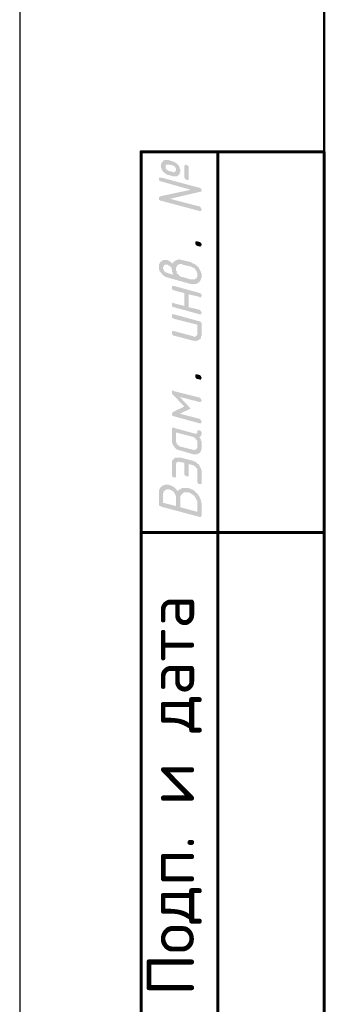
# Model space of a CAD drawing. Extents: x 4085 to 16701, y -65 to 10948.
# Tile 249 of 256: x 15308 to 15328, y 10672 to 10737. Entities that reach past the tile are written whole.
import ezdxf

# ---------------------------------------------------------------- set-up
doc = ezdxf.new("R2010")
doc.units = 0
doc.header["$MEASUREMENT"] = 0
doc.linetypes.add('CONTI', pattern=[0])
doc.layers.get('0').update_dxf_attribs({"color": 250, "linetype": 'CONTI'})
for name, color, linetype in [('PDF _Рамка (Sheet frame)', 7, 'Continuous'), ('PDF _Текст', 7, 'Continuous'), ('PDF _Текст штампа (Title block text)', 7, 'Continuous')]:
    doc.layers.add(name, color=color, linetype=linetype)
doc.styles.add('PDF ISOCPEUR', font='isocpeur.TTF')

# ---------------------------------------------------------------- blocks, each defined once
blk = doc.blocks.new('A$Cc4c8f544')
at = {"layer": 'PDF _Текст штампа (Title block text)', "transparency": 33554559}
h = blk.add_hatch(color=256, dxfattribs=at)
h.paths.add_polyline_path([(-45864.3, -7666.1), (-45665.3, -7623.8), (-45860, -7568.7), (-45864.3, -7568.7), (-45868.5, -7564.5), (-45872.7, -7564.5), (-45872.7, -7560.3), (-45872.7, -7556), (-45872.7, -7551.8), (-45872.7, -7547.6), (-45872.7, -7543.3), (-45868.5, -7543.3), (-45868.5, -7543.3), (-45864.3, -7543.3), (-45860, -7543.3), (-45606, -7611.1), (-45601.8, -7611.1), (-45601.8, -7615.3), (-45597.5, -7615.3), (-45597.5, -7619.6), (-45593.3, -7623.8), (-45593.3, -7628), (-45593.3, -7632.3), (-45597.5, -7636.5), (-45597.5, -7636.5), (-45601.8, -7636.5), (-45800.7, -7683.1), (-45606, -7733.9), (-45601.8, -7738.1), (-45601.8, -7738.1), (-45597.5, -7742.3), (-45597.5, -7746.6), (-45593.3, -7750.8), (-45593.3, -7755), (-45593.3, -7759.3), (-45597.5, -7759.3), (-45597.5, -7763.5), (-45601.8, -7763.5), (-45606, -7763.5), (-45606, -7763.5), (-45860, -7695.8), (-45864.3, -7695.8), (-45868.5, -7691.5), (-45872.7, -7691.5), (-45872.7, -7687.3), (-45872.7, -7683.1), (-45872.7, -7678.8), (-45872.7, -7674.6), (-45872.7, -7670.4), (-45868.5, -7670.4), (-45864.3, -7666.1)], flags=0)
h.paths.add_polyline_path([(-45678, -7479.8), (-45678, -7547.6), (-45678, -7551.8), (-45678, -7556), (-45682.2, -7560.3), (-45686.4, -7560.3), (-45686.4, -7560.3), (-45690.7, -7560.3), (-45694.9, -7556), (-45699.1, -7556), (-45703.4, -7551.8), (-45703.4, -7547.6), (-45707.6, -7543.3), (-45707.6, -7543.3), (-45707.6, -7471.4), (-45707.6, -7467.1), (-45703.4, -7462.9), (-45703.4, -7462.9), (-45699.1, -7458.7), (-45694.9, -7458.7), (-45690.7, -7462.9), (-45686.4, -7462.9), (-45682.2, -7467.1), (-45682.2, -7467.1), (-45678, -7471.4), (-45678, -7475.6), (-45678, -7479.8)], flags=0)
h.paths.add_polyline_path([(-45783.8, -7462.9), (-45809.2, -7458.7), (-45813.4, -7458.7), (-45817.7, -7458.7), (-45821.9, -7458.7), (-45826.1, -7458.7), (-45830.4, -7462.9), (-45830.4, -7467.1), (-45830.4, -7467.1), (-45830.4, -7471.4), (-45830.4, -7475.6), (-45830.4, -7479.8), (-45830.4, -7484.1), (-45826.1, -7488.3), (-45821.9, -7492.5), (-45817.7, -7496.8), (-45813.4, -7496.8), (-45809.2, -7501), (-45783.8, -7505.2), (-45779.6, -7509.5), (-45775.3, -7509.5), (-45771.1, -7505.2), (-45766.9, -7505.2), (-45766.9, -7501), (-45762.6, -7501), (-45762.6, -7496.8), (-45762.6, -7492.5), (-45762.6, -7488.3), (-45762.6, -7484.1), (-45766.9, -7479.8), (-45766.9, -7475.6), (-45771.1, -7471.4), (-45775.3, -7467.1), (-45779.6, -7467.1), (-45783.8, -7462.9)], flags=0)
h.paths.add_polyline_path([(-45783.8, -7437.5), (-45779.6, -7437.5), (-45775.3, -7441.7), (-45771.1, -7441.7), (-45766.9, -7446), (-45762.6, -7446), (-45758.4, -7450.2), (-45754.2, -7454.4), (-45749.9, -7454.4), (-45749.9, -7458.7), (-45749.9, -7458.7), (-45745.7, -7462.9), (-45741.5, -7467.1), (-45741.5, -7471.4), (-45737.2, -7475.6), (-45737.2, -7479.8), (-45737.2, -7484.1), (-45733, -7488.3), (-45733, -7492.5), (-45733, -7496.8), (-45733, -7501), (-45733, -7505.2), (-45733, -7509.5), (-45737.2, -7509.5), (-45737.2, -7513.7), (-45737.2, -7517.9), (-45741.5, -7522.2), (-45741.5, -7526.4), (-45745.7, -7526.4), (-45749.9, -7530.6), (-45749.9, -7530.6), (-45749.9, -7530.6), (-45754.2, -7534.9), (-45758.4, -7534.9), (-45762.6, -7534.9), (-45766.9, -7534.9), (-45771.1, -7534.9), (-45775.3, -7534.9), (-45779.6, -7534.9), (-45783.8, -7534.9), (-45783.8, -7534.9), (-45809.2, -7526.4), (-45813.4, -7526.4), (-45817.7, -7526.4), (-45821.9, -7522.2), (-45826.1, -7522.2), (-45830.4, -7517.9), (-45834.6, -7513.7), (-45838.8, -7509.5), (-45843.1, -7509.5), (-45847.3, -7505.2), (-45847.3, -7505.2), (-45847.3, -7501), (-45851.5, -7496.8), (-45855.8, -7492.5), (-45855.8, -7488.3), (-45855.8, -7484.1), (-45860, -7479.8), (-45860, -7475.6), (-45860, -7471.4), (-45860, -7467.1), (-45860, -7467.1), (-45860, -7462.9), (-45860, -7458.7), (-45860, -7454.4), (-45855.8, -7450.2), (-45855.8, -7446), (-45855.8, -7441.7), (-45851.5, -7441.7), (-45847.3, -7437.5), (-45847.3, -7433.3), (-45847.3, -7433.3), (-45843.1, -7433.3), (-45838.8, -7429), (-45834.6, -7429), (-45830.4, -7429), (-45830.4, -7429), (-45826.1, -7429), (-45821.9, -7429), (-45817.7, -7429), (-45813.4, -7429), (-45809.2, -7429)], flags=0)
for points in [[(-45622.9, -7992.1), (-45627.2, -7987.9), (-45631.4, -7987.9), (-45631.4, -7983.6), (-45635.6, -7979.4), (-45635.6, -7975.2), (-45635.6, -7970.9), (-45635.6, -7966.7), (-45635.6, -7966.7), (-45631.4, -7962.5), (-45631.4, -7962.5), (-45627.2, -7962.5), (-45622.9, -7962.5), (-45606, -7966.7), (-45601.8, -7966.7), (-45601.8, -7970.9), (-45597.5, -7975.2), (-45597.5, -7975.2), (-45593.3, -7979.4), (-45593.3, -7983.6), (-45593.3, -7987.9), (-45597.5, -7992.1), (-45597.5, -7992.1), (-45601.8, -7996.3), (-45606, -7996.3), (-45606, -7996.3)], [(-45678, -8394.3), (-45606, -8411.2), (-45601.8, -8415.5), (-45601.8, -8415.5), (-45597.5, -8419.7), (-45597.5, -8423.9), (-45593.3, -8428.2), (-45593.3, -8428.2), (-45593.3, -8432.4), (-45597.5, -8436.6), (-45597.5, -8440.9), (-45601.8, -8440.9), (-45606, -8440.9), (-45606, -8440.9), (-45775.3, -8394.3), (-45779.6, -8394.3), (-45783.8, -8390.1), (-45788, -8390.1), (-45788, -8385.8), (-45788, -8381.6), (-45788, -8377.4), (-45788, -8373.1), (-45788, -8368.9), (-45788, -8368.9), (-45783.8, -8364.7), (-45779.6, -8364.7), (-45775.3, -8368.9), (-45707.6, -8385.8), (-45707.6, -8301.2), (-45775.3, -8284.2), (-45779.6, -8280), (-45783.8, -8280), (-45788, -8275.8), (-45788, -8271.5), (-45788, -8267.3), (-45788, -8267.3), (-45788, -8263.1), (-45788, -8258.8), (-45788, -8254.6), (-45783.8, -8254.6), (-45779.6, -8254.6), (-45775.3, -8254.6), (-45606, -8301.2), (-45601.8, -8301.2), (-45601.8, -8305.4), (-45597.5, -8305.4), (-45597.5, -8309.6), (-45593.3, -8313.9), (-45593.3, -8318.1), (-45593.3, -8322.3), (-45597.5, -8326.6), (-45597.5, -8326.6), (-45601.8, -8330.8), (-45606, -8330.8), (-45606, -8326.6), (-45678, -8309.6)], [(-45775.3, -8440.9), (-45606, -8487.4), (-45601.8, -8487.4), (-45601.8, -8487.4), (-45597.5, -8491.7), (-45597.5, -8495.9), (-45593.3, -8500.1), (-45593.3, -8504.4), (-45593.3, -8572.1), (-45593.3, -8576.3), (-45593.3, -8580.6), (-45597.5, -8584.8), (-45597.5, -8589), (-45597.5, -8593.3), (-45597.5, -8597.5), (-45601.8, -8601.7), (-45601.8, -8601.7), (-45606, -8606), (-45610.2, -8606), (-45610.2, -8610.2), (-45614.5, -8610.2), (-45618.7, -8614.4), (-45618.7, -8614.4), (-45622.9, -8614.4), (-45627.2, -8614.4), (-45631.4, -8614.4), (-45635.6, -8618.7), (-45639.9, -8614.4), (-45644.1, -8614.4), (-45648.3, -8614.4), (-45648.3, -8614.4), (-45775.3, -8580.6), (-45779.6, -8580.6), (-45783.8, -8576.3), (-45788, -8572.1), (-45788, -8572.1), (-45788, -8567.9), (-45788, -8563.6), (-45788, -8559.4), (-45788, -8555.2), (-45788, -8555.2), (-45783.8, -8550.9), (-45779.6, -8550.9), (-45775.3, -8550.9), (-45648.3, -8584.8), (-45644.1, -8589), (-45639.9, -8589), (-45639.9, -8589), (-45635.6, -8584.8), (-45631.4, -8584.8), (-45631.4, -8584.8), (-45627.2, -8580.6), (-45627.2, -8576.3), (-45622.9, -8576.3), (-45622.9, -8572.1), (-45622.9, -8567.9), (-45622.9, -8567.9), (-45622.9, -8508.6), (-45775.3, -8470.5), (-45779.6, -8466.3), (-45783.8, -8466.3), (-45788, -8462), (-45788, -8457.8), (-45788, -8453.6), (-45788, -8449.3), (-45788, -8445.1), (-45788, -8445.1), (-45788, -8440.9), (-45783.8, -8440.9), (-45779.6, -8440.9), (-45775.3, -8440.9)], [(-45622.9, -8864.2), (-45627.2, -8864.2), (-45631.4, -8860), (-45631.4, -8855.8), (-45635.6, -8855.8), (-45635.6, -8851.5), (-45635.6, -8847.3), (-45635.6, -8843.1), (-45635.6, -8838.8), (-45631.4, -8834.6), (-45631.4, -8834.6), (-45627.2, -8834.6), (-45622.9, -8834.6), (-45606, -8838.8), (-45601.8, -8843.1), (-45601.8, -8843.1), (-45597.5, -8847.3), (-45597.5, -8851.5), (-45593.3, -8855.8), (-45593.3, -8855.8), (-45593.3, -8860), (-45597.5, -8864.2), (-45597.5, -8868.5), (-45601.8, -8868.5), (-45606, -8868.5), (-45606, -8868.5)], [(-45665.3, -9059), (-45737.2, -9092.8), (-45606, -9126.7), (-45601.8, -9130.9), (-45601.8, -9130.9), (-45597.5, -9135.2), (-45597.5, -9139.4), (-45593.3, -9143.6), (-45593.3, -9147.9), (-45593.3, -9152.1), (-45597.5, -9152.1), (-45597.5, -9156.3), (-45601.8, -9156.3), (-45606, -9156.3), (-45606, -9156.3), (-45775.3, -9109.8), (-45779.6, -9109.8), (-45783.8, -9105.5), (-45788, -9105.5), (-45788, -9101.3), (-45788, -9097.1), (-45788, -9092.8), (-45788, -9088.6), (-45788, -9088.6), (-45783.8, -9084.4), (-45779.6, -9080.1), (-45779.6, -9080.1), (-45707.6, -9046.3), (-45779.6, -8970.1), (-45783.8, -8965.8), (-45788, -8961.6), (-45788, -8957.4), (-45788, -8953.1), (-45788, -8953.1), (-45788, -8948.9), (-45788, -8944.7), (-45788, -8944.7), (-45783.8, -8940.4), (-45779.6, -8940.4), (-45775.3, -8944.7), (-45606, -8987), (-45601.8, -8991.2), (-45601.8, -8991.2), (-45597.5, -8995.5), (-45597.5, -8999.7), (-45593.3, -9003.9), (-45593.3, -9003.9), (-45593.3, -9008.2), (-45597.5, -9012.4), (-45597.5, -9016.6), (-45601.8, -9016.6), (-45606, -9016.6), (-45606, -9016.6), (-45737.2, -8982.8)], [(-45678, -9423.1), (-45678, -9495), (-45678, -9499.3), (-45678, -9503.5), (-45682.2, -9503.5), (-45686.4, -9503.5), (-45686.4, -9503.5), (-45690.7, -9503.5), (-45694.9, -9503.5), (-45699.1, -9499.3), (-45703.4, -9499.3), (-45703.4, -9495), (-45707.6, -9490.8), (-45707.6, -9486.6), (-45707.6, -9414.6), (-45733, -9410.4), (-45737.2, -9410.4), (-45741.5, -9406.1), (-45745.7, -9410.4), (-45749.9, -9410.4), (-45754.2, -9410.4), (-45754.2, -9410.4), (-45758.4, -9414.6), (-45758.4, -9418.8), (-45762.6, -9418.8), (-45762.6, -9423.1), (-45762.6, -9427.3), (-45762.6, -9431.5), (-45762.6, -9499.3), (-45762.6, -9503.5), (-45762.6, -9507.7), (-45766.9, -9507.7), (-45766.9, -9512), (-45771.1, -9512), (-45775.3, -9512), (-45779.6, -9507.7), (-45783.8, -9507.7), (-45788, -9503.5), (-45788, -9499.3), (-45788, -9495), (-45788, -9490.8), (-45788, -9423.1), (-45788, -9418.8), (-45788, -9414.6), (-45788, -9410.4), (-45788, -9406.1), (-45788, -9401.9), (-45783.8, -9397.7), (-45783.8, -9397.7), (-45779.6, -9393.4), (-45779.6, -9389.2), (-45775.3, -9389.2), (-45775.3, -9385), (-45771.1, -9385), (-45766.9, -9380.7), (-45762.6, -9380.7), (-45758.4, -9380.7), (-45758.4, -9380.7), (-45754.2, -9380.7), (-45749.9, -9380.7), (-45745.7, -9380.7), (-45741.5, -9380.7), (-45737.2, -9380.7), (-45733, -9380.7), (-45648.3, -9401.9), (-45644.1, -9406.1), (-45639.9, -9406.1), (-45635.6, -9410.4), (-45631.4, -9410.4), (-45627.2, -9414.6), (-45627.2, -9414.6), (-45622.9, -9418.8), (-45618.7, -9423.1), (-45614.5, -9423.1), (-45610.2, -9427.3), (-45610.2, -9431.5), (-45606, -9435.8), (-45606, -9440), (-45601.8, -9444.2), (-45601.8, -9448.5), (-45597.5, -9452.7), (-45597.5, -9456.9), (-45597.5, -9461.2), (-45593.3, -9465.4), (-45593.3, -9469.6), (-45593.3, -9473.9), (-45593.3, -9473.9), (-45593.3, -9545.8), (-45593.3, -9550.1), (-45597.5, -9554.3), (-45597.5, -9554.3), (-45601.8, -9554.3), (-45606, -9554.3), (-45606, -9554.3), (-45614.5, -9554.3), (-45614.5, -9550.1), (-45618.7, -9550.1), (-45618.7, -9545.8), (-45622.9, -9541.6), (-45622.9, -9537.4), (-45622.9, -9465.4), (-45622.9, -9461.2), (-45622.9, -9456.9), (-45622.9, -9452.7), (-45627.2, -9448.5), (-45631.4, -9444.2), (-45631.4, -9444.2), (-45635.6, -9440), (-45635.6, -9440), (-45639.9, -9435.8), (-45644.1, -9431.5), (-45648.3, -9431.5), (-45648.3, -9431.5)]]:
    blk.add_hatch(color=256, dxfattribs=at).paths.add_polyline_path(points)
h = blk.add_hatch(color=256, dxfattribs=at)
h.paths.add_polyline_path([(-45775.3, -8182.6), (-45779.6, -8178.4), (-45783.8, -8174.1), (-45783.8, -8165.7), (-45788, -8161.4), (-45788, -8157.2), (-45788, -8153), (-45788, -8153), (-45788, -8148.7), (-45788, -8144.5), (-45792.3, -8140.3), (-45792.3, -8136), (-45792.3, -8131.8), (-45796.5, -8127.6), (-45800.7, -8127.6), (-45805, -8123.3), (-45809.2, -8119.1), (-45813.4, -8119.1), (-45813.4, -8114.9), (-45817.7, -8114.9), (-45821.9, -8114.9), (-45826.1, -8114.9), (-45830.4, -8114.9), (-45834.6, -8114.9), (-45838.8, -8114.9), (-45838.8, -8119.1), (-45838.8, -8119.1), (-45843.1, -8123.3), (-45843.1, -8127.6), (-45847.3, -8131.8), (-45847.3, -8136), (-45847.3, -8136), (-45847.3, -8140.3), (-45843.1, -8144.5), (-45843.1, -8148.7), (-45843.1, -8153), (-45838.8, -8157.2), (-45838.8, -8157.2), (-45834.6, -8161.4), (-45830.4, -8165.7), (-45826.1, -8165.7), (-45821.9, -8169.9), (-45817.7, -8169.9), (-45817.7, -8169.9)], flags=0)
h.paths.add_polyline_path([(-45783.8, -8110.6), (-45783.8, -8106.4), (-45779.6, -8102.2), (-45779.6, -8097.9), (-45775.3, -8097.9), (-45775.3, -8093.7), (-45771.1, -8093.7), (-45766.9, -8089.5), (-45762.6, -8089.5), (-45762.6, -8085.2), (-45758.4, -8085.2), (-45754.2, -8085.2), (-45749.9, -8085.2), (-45745.7, -8081), (-45741.5, -8081), (-45737.2, -8081), (-45737.2, -8081), (-45733, -8081), (-45728.8, -8085.2), (-45724.5, -8085.2), (-45720.3, -8085.2), (-45665.3, -8097.9), (-45661, -8102.2), (-45656.8, -8102.2), (-45652.6, -8106.4), (-45648.3, -8106.4), (-45644.1, -8110.6), (-45639.9, -8110.6), (-45635.6, -8114.9), (-45631.4, -8114.9), (-45627.2, -8119.1), (-45622.9, -8123.3), (-45622.9, -8127.6), (-45618.7, -8127.6), (-45614.5, -8131.8), (-45614.5, -8131.8), (-45610.2, -8136), (-45610.2, -8140.3), (-45606, -8144.5), (-45606, -8148.7), (-45601.8, -8153), (-45601.8, -8157.2), (-45597.5, -8161.4), (-45597.5, -8165.7), (-45597.5, -8169.9), (-45593.3, -8174.1), (-45593.3, -8178.4), (-45593.3, -8182.6), (-45593.3, -8186.9), (-45593.3, -8186.9), (-45593.3, -8191.1), (-45593.3, -8195.3), (-45593.3, -8199.6), (-45597.5, -8203.8), (-45597.5, -8208), (-45597.5, -8212.3), (-45601.8, -8216.5), (-45601.8, -8220.7), (-45601.8, -8220.7), (-45606, -8225), (-45610.2, -8229.2), (-45610.2, -8229.2), (-45614.5, -8233.4), (-45614.5, -8233.4), (-45618.7, -8233.4), (-45622.9, -8237.7), (-45622.9, -8237.7), (-45627.2, -8241.9), (-45631.4, -8241.9), (-45635.6, -8241.9), (-45639.9, -8241.9), (-45644.1, -8241.9), (-45648.3, -8241.9), (-45652.6, -8241.9), (-45656.8, -8241.9), (-45661, -8241.9), (-45665.3, -8241.9), (-45665.3, -8241.9), (-45817.7, -8199.6), (-45821.9, -8195.3), (-45826.1, -8195.3), (-45830.4, -8195.3), (-45834.6, -8191.1), (-45838.8, -8191.1), (-45843.1, -8186.9), (-45847.3, -8182.6), (-45851.5, -8182.6), (-45851.5, -8178.4), (-45855.8, -8174.1), (-45860, -8169.9), (-45860, -8165.7), (-45864.3, -8165.7), (-45864.3, -8161.4), (-45868.5, -8157.2), (-45868.5, -8153), (-45872.7, -8148.7), (-45872.7, -8144.5), (-45872.7, -8140.3), (-45872.7, -8136), (-45872.7, -8127.6), (-45872.7, -8127.6), (-45872.7, -8123.3), (-45872.7, -8119.1), (-45872.7, -8114.9), (-45872.7, -8110.6), (-45868.5, -8106.4), (-45868.5, -8106.4), (-45868.5, -8102.2), (-45864.3, -8097.9), (-45860, -8093.7), (-45860, -8093.7), (-45855.8, -8093.7), (-45855.8, -8089.5), (-45851.5, -8089.5), (-45847.3, -8085.2), (-45843.1, -8085.2), (-45838.8, -8085.2), (-45834.6, -8085.2), (-45834.6, -8085.2), (-45830.4, -8085.2), (-45826.1, -8085.2), (-45821.9, -8085.2), (-45817.7, -8085.2), (-45813.4, -8089.5), (-45809.2, -8089.5), (-45805, -8093.7), (-45800.7, -8093.7), (-45796.5, -8097.9), (-45792.3, -8097.9), (-45792.3, -8102.2), (-45788, -8106.4), (-45783.8, -8110.6)], flags=0)
h.paths.add_polyline_path([(-45665.3, -8127.6), (-45720.3, -8114.9), (-45724.5, -8110.6), (-45728.8, -8110.6), (-45733, -8110.6), (-45737.2, -8110.6), (-45741.5, -8110.6), (-45745.7, -8114.9), (-45745.7, -8114.9), (-45749.9, -8119.1), (-45754.2, -8119.1), (-45754.2, -8123.3), (-45758.4, -8123.3), (-45758.4, -8127.6), (-45758.4, -8131.8), (-45762.6, -8136), (-45762.6, -8140.3), (-45762.6, -8144.5), (-45762.6, -8148.7), (-45762.6, -8153), (-45758.4, -8157.2), (-45758.4, -8161.4), (-45758.4, -8165.7), (-45754.2, -8169.9), (-45754.2, -8174.1), (-45749.9, -8178.4), (-45745.7, -8178.4), (-45741.5, -8182.6), (-45741.5, -8186.9), (-45737.2, -8191.1), (-45733, -8191.1), (-45728.8, -8195.3), (-45724.5, -8195.3), (-45720.3, -8195.3), (-45665.3, -8212.3), (-45661, -8212.3), (-45656.8, -8212.3), (-45652.6, -8212.3), (-45648.3, -8212.3), (-45644.1, -8212.3), (-45639.9, -8212.3), (-45635.6, -8208), (-45635.6, -8208), (-45631.4, -8203.8), (-45627.2, -8203.8), (-45627.2, -8199.6), (-45622.9, -8195.3), (-45622.9, -8191.1), (-45622.9, -8191.1), (-45622.9, -8186.9), (-45622.9, -8182.6), (-45622.9, -8178.4), (-45622.9, -8174.1), (-45622.9, -8169.9), (-45627.2, -8165.7), (-45627.2, -8161.4), (-45627.2, -8157.2), (-45631.4, -8153), (-45635.6, -8148.7), (-45635.6, -8144.5), (-45639.9, -8140.3), (-45644.1, -8136), (-45648.3, -8136), (-45652.6, -8131.8), (-45656.8, -8131.8), (-45661, -8127.6), (-45665.3, -8127.6)], flags=0)
h = blk.add_hatch(color=256, dxfattribs=at)
h.paths.add_polyline_path([(-45762.6, -9215.6), (-45762.6, -9270.6), (-45762.6, -9274.9), (-45762.6, -9279.1), (-45758.4, -9283.3), (-45758.4, -9287.6), (-45754.2, -9291.8), (-45754.2, -9296.1), (-45749.9, -9296.1), (-45745.7, -9300.3), (-45741.5, -9304.5), (-45741.5, -9304.5), (-45737.2, -9308.8), (-45733, -9308.8), (-45648.3, -9329.9), (-45644.1, -9329.9), (-45639.9, -9329.9), (-45639.9, -9329.9), (-45635.6, -9329.9), (-45631.4, -9325.7), (-45631.4, -9325.7), (-45627.2, -9325.7), (-45627.2, -9321.5), (-45622.9, -9317.2), (-45622.9, -9313), (-45622.9, -9308.8), (-45622.9, -9308.8), (-45622.9, -9283.3), (-45622.9, -9279.1), (-45622.9, -9274.9), (-45622.9, -9270.6), (-45627.2, -9266.4), (-45631.4, -9262.2), (-45631.4, -9257.9), (-45635.6, -9257.9), (-45635.6, -9253.7), (-45639.9, -9249.5), (-45644.1, -9249.5), (-45648.3, -9245.2), (-45648.3, -9245.2)], flags=0)
h.paths.add_polyline_path([(-45606, -9202.9), (-45601.8, -9202.9), (-45601.8, -9207.1), (-45597.5, -9207.1), (-45597.5, -9211.4), (-45593.3, -9215.6), (-45593.3, -9219.8), (-45593.3, -9224.1), (-45593.3, -9228.3), (-45597.5, -9232.5), (-45597.5, -9236.8), (-45597.5, -9236.8), (-45601.8, -9241), (-45601.8, -9245.2), (-45606, -9245.2), (-45610.2, -9245.2), (-45606, -9249.5), (-45601.8, -9253.7), (-45601.8, -9257.9), (-45597.5, -9262.2), (-45597.5, -9266.4), (-45597.5, -9270.6), (-45593.3, -9274.9), (-45593.3, -9279.1), (-45593.3, -9283.3), (-45593.3, -9287.6), (-45593.3, -9317.2), (-45593.3, -9321.5), (-45593.3, -9325.7), (-45597.5, -9329.9), (-45597.5, -9334.2), (-45597.5, -9338.4), (-45597.5, -9338.4), (-45601.8, -9342.6), (-45601.8, -9346.9), (-45606, -9351.1), (-45610.2, -9351.1), (-45610.2, -9351.1), (-45614.5, -9355.3), (-45618.7, -9355.3), (-45618.7, -9359.6), (-45622.9, -9359.6), (-45627.2, -9359.6), (-45631.4, -9359.6), (-45635.6, -9359.6), (-45639.9, -9359.6), (-45644.1, -9359.6), (-45648.3, -9359.6), (-45648.3, -9359.6), (-45733, -9334.2), (-45737.2, -9334.2), (-45741.5, -9334.2), (-45745.7, -9329.9), (-45749.9, -9329.9), (-45754.2, -9325.7), (-45758.4, -9325.7), (-45762.6, -9321.5), (-45766.9, -9317.2), (-45771.1, -9313), (-45771.1, -9308.8), (-45775.3, -9308.8), (-45775.3, -9304.5), (-45779.6, -9300.3), (-45783.8, -9296.1), (-45783.8, -9291.8), (-45783.8, -9287.6), (-45788, -9283.3), (-45788, -9279.1), (-45788, -9274.9), (-45788, -9270.6), (-45788, -9266.4), (-45788, -9266.4), (-45788, -9194.4), (-45788, -9190.2), (-45788, -9186), (-45788, -9186), (-45783.8, -9186), (-45779.6, -9181.7), (-45775.3, -9186), (-45635.6, -9224.1), (-45631.4, -9224.1), (-45627.2, -9224.1), (-45627.2, -9219.8), (-45622.9, -9219.8), (-45622.9, -9215.6), (-45622.9, -9211.4), (-45622.9, -9207.1), (-45618.7, -9202.9), (-45618.7, -9202.9), (-45614.5, -9202.9), (-45610.2, -9202.9), (-45606, -9202.9)], flags=0)
h = blk.add_hatch(color=256, dxfattribs=at)
h.paths.add_polyline_path([(-45749.9, -9600.9), (-45745.7, -9600.9), (-45745.7, -9596.6), (-45741.5, -9592.4), (-45741.5, -9592.4), (-45737.2, -9588.2), (-45733, -9588.2), (-45728.8, -9583.9), (-45728.8, -9583.9), (-45724.5, -9583.9), (-45720.3, -9579.7), (-45716.1, -9579.7), (-45716.1, -9579.7), (-45711.8, -9579.7), (-45707.6, -9579.7), (-45703.4, -9579.7), (-45699.1, -9579.7), (-45694.9, -9579.7), (-45690.7, -9579.7), (-45686.4, -9579.7), (-45682.2, -9579.7), (-45678, -9579.7), (-45673.7, -9583.9), (-45669.5, -9583.9), (-45665.3, -9583.9), (-45661, -9588.2), (-45656.8, -9588.2), (-45652.6, -9592.4), (-45648.3, -9592.4), (-45644.1, -9596.6), (-45639.9, -9600.9), (-45639.9, -9600.9), (-45635.6, -9605.1), (-45631.4, -9609.3), (-45627.2, -9613.6), (-45622.9, -9617.8), (-45618.7, -9617.8), (-45618.7, -9622), (-45614.5, -9626.3), (-45614.5, -9630.5), (-45610.2, -9634.7), (-45606, -9639), (-45606, -9643.2), (-45601.8, -9647.4), (-45601.8, -9651.7), (-45601.8, -9655.9), (-45597.5, -9660.1), (-45597.5, -9664.4), (-45597.5, -9668.6), (-45597.5, -9672.8), (-45593.3, -9677.1), (-45593.3, -9681.3), (-45593.3, -9685.5), (-45593.3, -9689.8), (-45593.3, -9757.5), (-45593.3, -9761.7), (-45597.5, -9766), (-45597.5, -9766), (-45601.8, -9770.2), (-45606, -9770.2), (-45606, -9770.2), (-45860, -9702.5), (-45864.3, -9698.2), (-45868.5, -9698.2), (-45872.7, -9694), (-45872.7, -9689.8), (-45872.7, -9685.5), (-45872.7, -9681.3), (-45872.7, -9613.6), (-45872.7, -9609.3), (-45872.7, -9605.1), (-45872.7, -9600.9), (-45872.7, -9596.6), (-45872.7, -9592.4), (-45868.5, -9588.2), (-45868.5, -9583.9), (-45868.5, -9583.9), (-45864.3, -9579.7), (-45864.3, -9575.5), (-45860, -9575.5), (-45855.8, -9571.2), (-45855.8, -9567), (-45855.8, -9567), (-45851.5, -9567), (-45847.3, -9562.8), (-45843.1, -9562.8), (-45838.8, -9562.8), (-45838.8, -9562.8), (-45834.6, -9558.5), (-45830.4, -9558.5), (-45826.1, -9558.5), (-45821.9, -9558.5), (-45817.7, -9558.5), (-45813.4, -9558.5), (-45809.2, -9558.5), (-45805, -9562.8), (-45805, -9562.8), (-45800.7, -9562.8), (-45796.5, -9562.8), (-45792.3, -9567), (-45788, -9567), (-45783.8, -9571.2), (-45779.6, -9571.2), (-45775.3, -9575.5), (-45771.1, -9579.7), (-45766.9, -9579.7), (-45766.9, -9583.9), (-45762.6, -9588.2), (-45758.4, -9592.4), (-45754.2, -9592.4), (-45754.2, -9596.6), (-45749.9, -9600.9)], flags=0)
h.paths.add_polyline_path([(-45847.3, -9677.1), (-45762.6, -9698.2), (-45762.6, -9643.2), (-45762.6, -9639), (-45762.6, -9634.7), (-45762.6, -9630.5), (-45766.9, -9626.3), (-45766.9, -9622), (-45771.1, -9617.8), (-45771.1, -9613.6), (-45775.3, -9609.3), (-45779.6, -9605.1), (-45779.6, -9600.9), (-45783.8, -9600.9), (-45788, -9596.6), (-45792.3, -9596.6), (-45796.5, -9592.4), (-45800.7, -9592.4), (-45805, -9588.2), (-45809.2, -9588.2), (-45813.4, -9588.2), (-45817.7, -9588.2), (-45821.9, -9588.2), (-45826.1, -9588.2), (-45826.1, -9592.4), (-45830.4, -9592.4), (-45834.6, -9592.4), (-45834.6, -9596.6), (-45838.8, -9600.9), (-45843.1, -9600.9), (-45843.1, -9605.1), (-45843.1, -9609.3), (-45847.3, -9613.6), (-45847.3, -9617.8), (-45847.3, -9622)], flags=0)
h.paths.add_polyline_path([(-45733, -9706.7), (-45622.9, -9736.3), (-45622.9, -9681.3), (-45622.9, -9677.1), (-45622.9, -9672.8), (-45622.9, -9668.6), (-45622.9, -9664.4), (-45627.2, -9660.1), (-45627.2, -9655.9), (-45631.4, -9651.7), (-45631.4, -9647.4), (-45635.6, -9643.2), (-45635.6, -9639), (-45639.9, -9634.7), (-45639.9, -9630.5), (-45644.1, -9630.5), (-45648.3, -9626.3), (-45652.6, -9622), (-45656.8, -9622), (-45661, -9617.8), (-45665.3, -9613.6), (-45669.5, -9613.6), (-45673.7, -9613.6), (-45678, -9609.3), (-45678, -9609.3), (-45682.2, -9609.3), (-45686.4, -9609.3), (-45690.7, -9609.3), (-45694.9, -9609.3), (-45699.1, -9609.3), (-45703.4, -9609.3), (-45707.6, -9609.3), (-45711.8, -9609.3), (-45711.8, -9613.6), (-45716.1, -9613.6), (-45716.1, -9613.6), (-45720.3, -9617.8), (-45724.5, -9622), (-45724.5, -9622), (-45728.8, -9626.3), (-45728.8, -9630.5), (-45733, -9630.5), (-45733, -9634.7), (-45733, -9639), (-45733, -9643.2), (-45733, -9647.4), (-45733, -9651.7)], flags=0)
at = {"layer": 'PDF _Рамка (Sheet frame)', "lineweight": 25}
blk.add_line((-46787.2, 13324), (-46787.2, -16370.4), dxfattribs=at)
at = {"layer": 'PDF _Рамка (Sheet frame)', "lineweight": 50}
blk.add_line((-44788.9, 12824.4), (-44788.9, -15870.8), dxfattribs=at)
at = {"layer": 'PDF _Рамка (Sheet frame)', "lineweight": 60}
blk.add_lwpolyline([(-44788.9, -7374), (-44788.9, -15870.8), (-45991.3, -15870.8), (-45991.3, -7374)], close=True, dxfattribs=at)
for points in [[(-45487.5, -7374), (-45487.5, -15870.8)], [(-45991.3, -9871.8), (-44788.9, -9871.8)]]:
    blk.add_lwpolyline(points, dxfattribs=at)
at = {"layer": 'PDF _Текст', "insert": (-45593.3, -12911.5), "char_height": 310.559, "attachment_point": 7, "rotation": 90, "style": 'PDF ISOCPEUR'}
blk.add_mtext('Подп. и дата', dxfattribs=at)

msp = doc.modelspace()

# ---------------------------------------------------------------- block references
at = {"xscale": 0.01, "yscale": 0.01, "zscale": 0.01}
msp.add_blockref('A$Cc4c8f544', (15775.481, 10802.15), dxfattribs=at)

doc.saveas('drawing.dxf')
